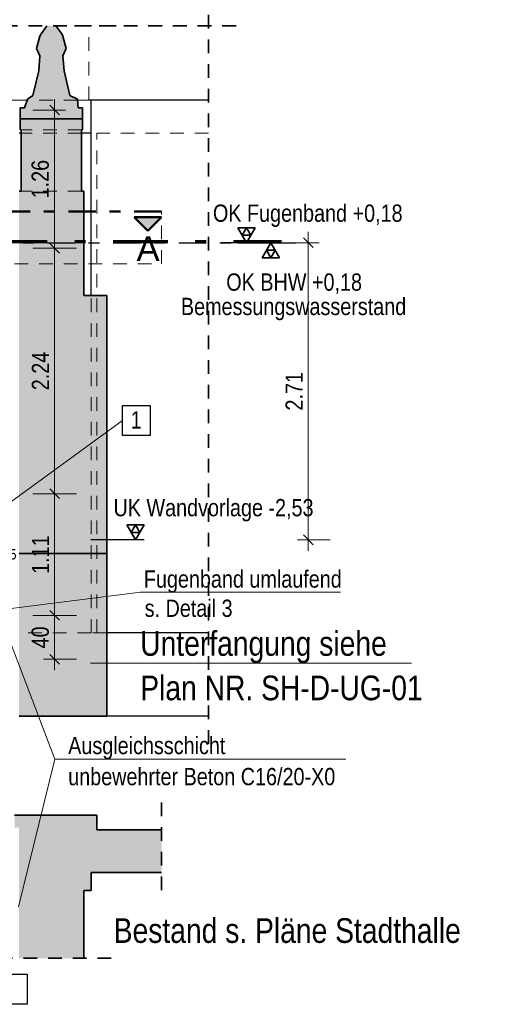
# Model space of a CAD drawing. Header units: millimetres. Extents: x -50 to 85, y 0 to 206.
# Tile 82 of 152: x 36.49 to 40.87, y 7.45 to 16.43. Entities that reach past the tile are written whole.
import ezdxf

# ---------------------------------------------------------------- set-up
doc = ezdxf.new("R2010")
doc.units = ezdxf.units.MM
for name, pattern in [('DASHDOT', [1, 0.5, -0.25, 0, -0.25]), ('DASHDOTX2', [2, 1, -0.5, 0, -0.5]), ('HIDDEN', [0.375, 0.25, -0.125])]:
    doc.linetypes.add(name, pattern=pattern)
doc.layers.add('Schraffuren', color=7, linetype='Continuous', lineweight=20)
doc.styles.add('Arial', font='arial.ttf')
doc.styles.add('Arial Narrow', font='ARIALN.TTF')
doc.dimstyles.new('Arch_Strakon_dimstyle', dxfattribs={"dimtxt": 15.75, "dimasz": 1, "dimexe": 1.25, "dimexo": 0.0625, "dimgap": 1, "dimtad": 0, "dimdec": 5, "dimzin": 12, "dimdsep": 46, "dimtxsty": 'Arial Narrow', "dimblk": 'Arrowhead_Tick', "dimsah": 1, "dimcen": 0, "dimse1": 1, "dimse2": 1, "dimclrd": 6, "dimclrt": 2, "dimazin": 0, "dimtfac": 1, "dimtdec": 4, "dimtmove": 0, "dimatfit": 3, "dimldrblk": 'NONE', "dimfxl": 1, "dimtvp": 1, "dimtolj": 1, "dimtzin": 0, "dimlwd": 13, "dimarcsym": 2})

# ---------------------------------------------------------------- blocks, each defined once
blk = doc.blocks.new('Arrowhead_Tick')
at = {"color": 0, "linetype": 'Continuous', "lineweight": -2}
for p, q in [((0, 20), (0, -10)), ((-1, 0), (0, 0)), ((10, 0), (0, 0))]:
    blk.add_line(p, q, dxfattribs=at)
at = {"color": 2, "linetype": 'Continuous', "lineweight": 35}
blk.add_line((4.42, 4.42), (-4.42, -4.42), dxfattribs=at)
blk = doc.blocks.new('*D253')
at = {"color": 6, "linetype": 'Continuous', "lineweight": 13}
blk.add_line((36.8113, 10.6021), (36.8113, 10.9821), dxfattribs=at)
at = {"layer": 'Defpoints', "color": 0}
for p in [(35.9423, 10.9921), (36.8113, 10.9921), (36.1923, 10.5921)]:
    blk.add_point(p, dxfattribs=at)
at = {"color": 6, "lineweight": 13, "xscale": 0.01, "yscale": 0.01, "zscale": 0.01}
for p, rotation in [((36.8113, 10.9921), 90), ((36.8113, 10.5921), 270)]:
    blk.add_blockref('Arrowhead_Tick', p, dxfattribs=dict(at, rotation=rotation))
at = {"color": 2, "lineweight": 35, "insert": (36.6809, 10.7921), "char_height": 0.1575, "attachment_point": 5, "rotation": 90, "style": 'Arial Narrow'}
blk.add_mtext('\\A1;40', dxfattribs=at)
blk = doc.blocks.new('_None')
blk = doc.blocks.new('*D254')
at = {"color": 6, "linetype": 'Continuous', "lineweight": 13}
blk.add_line((36.8113, 11.0021), (36.8113, 12.0921), dxfattribs=at)
at = {"layer": 'Defpoints', "color": 0}
for p in [(36.2584, 12.1021), (36.8113, 12.1021), (35.9423, 10.9921)]:
    blk.add_point(p, dxfattribs=at)
at = {"color": 6, "lineweight": 13, "xscale": 0.01, "yscale": 0.01, "zscale": 0.01}
for p, rotation in [((36.8113, 12.1021), 90), ((36.8113, 10.9921), 270)]:
    blk.add_blockref('Arrowhead_Tick', p, dxfattribs=dict(at, rotation=rotation))
at = {"color": 2, "lineweight": 35, "insert": (36.6823, 11.5471), "char_height": 0.1575, "attachment_point": 5, "rotation": 90, "style": 'Arial Narrow'}
blk.add_mtext('\\A1;1.11', dxfattribs=at)
blk = doc.blocks.new('*D255')
at = {"color": 6, "linetype": 'Continuous', "lineweight": 13}
blk.add_line((36.8113, 12.1121), (36.8113, 14.3321), dxfattribs=at)
at = {"layer": 'Defpoints', "color": 0}
for p in [(35.6928, 14.3421), (36.8113, 14.3421), (36.2584, 12.1021)]:
    blk.add_point(p, dxfattribs=at)
at = {"color": 6, "lineweight": 13, "xscale": 0.01, "yscale": 0.01, "zscale": 0.01}
for p, rotation in [((36.8113, 14.3421), 90), ((36.8113, 12.1021), 270)]:
    blk.add_blockref('Arrowhead_Tick', p, dxfattribs=dict(at, rotation=rotation))
at = {"color": 2, "lineweight": 35, "insert": (36.6823, 13.2221), "char_height": 0.1575, "attachment_point": 5, "rotation": 90, "style": 'Arial Narrow'}
blk.add_mtext('\\A1;2.24', dxfattribs=at)
blk = doc.blocks.new('*D256')
at = {"color": 6, "linetype": 'Continuous', "lineweight": 13}
blk.add_line((36.8113, 14.3521), (36.8113, 15.5921), dxfattribs=at)
at = {"layer": 'Defpoints', "color": 0}
for p in [(35.6928, 15.6021), (36.8113, 15.6021), (35.6928, 14.3421)]:
    blk.add_point(p, dxfattribs=at)
at = {"color": 6, "lineweight": 13, "xscale": 0.01, "yscale": 0.01, "zscale": 0.01}
for p, rotation in [((36.8113, 15.6021), 90), ((36.8113, 14.3421), 270)]:
    blk.add_blockref('Arrowhead_Tick', p, dxfattribs=dict(at, rotation=rotation))
at = {"color": 2, "lineweight": 35, "insert": (36.6809, 14.9721), "char_height": 0.1575, "attachment_point": 5, "rotation": 90, "style": 'Arial Narrow'}
blk.add_mtext('\\A1;1.26', dxfattribs=at)
blk = doc.blocks.new('*D404')
at = {"color": 6, "linetype": 'Continuous', "lineweight": 13}
blk.add_line((39.1262, 11.6921), (39.1262, 14.3821), dxfattribs=at)
at = {"layer": 'Defpoints', "color": 0}
for p in [(38.8823, 14.3921), (39.1262, 14.3921), (36.3773, 11.6821)]:
    blk.add_point(p, dxfattribs=at)
at = {"color": 6, "lineweight": 13, "xscale": 0.01, "yscale": 0.01, "zscale": 0.01}
for p, rotation in [((39.1262, 14.3921), 90), ((39.1262, 11.6821), 270)]:
    blk.add_blockref('Arrowhead_Tick', p, dxfattribs=dict(at, rotation=rotation))
at = {"color": 2, "lineweight": 35, "insert": (38.9972, 13.0371), "char_height": 0.1575, "attachment_point": 5, "rotation": 90, "style": 'Arial Narrow'}
blk.add_mtext('\\A1;2.71', dxfattribs=at)
blk = doc.blocks.new('*D496')
at = {"layer": 'Defpoints', "color": 0}
for p in [(36.2173, 11.5), (36.1923, 10.5921), (36.2173, 10.4421)]:
    blk.add_point(p, dxfattribs=at)
at = {"layer": 'Schraffuren', "color": 6, "linetype": 'Continuous', "lineweight": 13}
for p, q in [((36.1823, 11.5), (36.1723, 11.5)), ((36.1923, 11.5), (36.2173, 11.5)), ((36.2273, 11.5), (36.2373, 11.5))]:
    blk.add_line(p, q, dxfattribs=at)
at = {"layer": 'Schraffuren', "color": 6, "lineweight": 13, "xscale": 0.01, "yscale": 0.01, "zscale": 0.01}
blk.add_blockref('Arrowhead_Tick', (36.1923, 11.5), dxfattribs=at)
at = {"layer": 'Schraffuren', "color": 6, "lineweight": 13, "xscale": 0.01, "yscale": 0.01, "zscale": 0.01, "rotation": 180}
blk.add_blockref('Arrowhead_Tick', (36.2173, 11.5), dxfattribs=at)
at = {"layer": 'Schraffuren', "color": 2, "lineweight": 35, "insert": (36.3829, 11.55), "char_height": 0.1575, "attachment_point": 5, "style": 'Arial Narrow'}
blk.add_mtext('\\A1;2{\\A1;\\H.6x;\\S5;}', dxfattribs=at)

msp = doc.modelspace()

# ---------------------------------------------------------------- hatches: boundary and pattern name
at = {"lineweight": 13, "true_color": 0x0000ff}
msp.add_hatch(color=5, dxfattribs=at).paths.add_polyline_path([(37.6630198, 14.5017942), (37.7880198, 14.6267942), (37.5380198, 14.6267942)])
at = {"layer": 'Schraffuren', "lineweight": 13, "true_color": 0xf0f0f0}
for points in [[(36.5371565, 15.6231333), (37.0264968, 15.6231333), (37.0205389, 15.7012207), (36.9500921, 15.7344939), (36.8972077, 15.9594435), (36.8867573, 16.098044), (36.9177136, 16.1645968), (36.8861942, 16.2773591), (36.8764715, 16.2970069), (36.8225578, 16.3696973), (36.7410955, 16.3696973), (36.6871829, 16.2970069), (36.6774591, 16.2773591), (36.6459397, 16.1645968), (36.676896, 16.098044), (36.6664456, 15.9594435), (36.6135612, 15.7344939), (36.5645762, 15.7012207)], [(36.4965113, 15.5231333), (37.0664968, 15.5231333), (37.0664968, 15.6231333), (36.4965113, 15.6231333)], [(36.4965113, 15.4221333), (37.0664968, 15.4221333), (37.0664968, 15.5221333), (36.4965113, 15.5221333)], [(36.5065113, 14.8621333), (37.0564968, 14.8621333), (37.0564968, 15.4221333), (36.5065113, 15.4221333)], [(36.4865113, 13.9121333), (37.0764968, 13.9121333), (37.0764968, 14.8621333), (36.4865113, 14.8621333)], [(37.286512, 11.5575999), (37.286512, 13.9121333), (36.4865113, 13.9121333), (36.4865113, 11.5575999)], [(37.7880198, 9.0365058), (37.7880198, 8.6462281), (37.1438032, 8.6462281), (37.1438032, 8.484089), (36.4865113, 8.484089), (36.4864696, 8.4986005), (36.4865113, 8.4986005), (36.4865113, 9.0555528), (36.4466148, 9.0555528), (36.4462812, 9.1715104), (37.1958069, 9.1715104), (37.1958069, 9.0365058)], [(37.0764968, 8.484089), (37.0764968, 7.8648613), (36.4865113, 7.8648613), (36.4865113, 8.484089)]]:
    msp.add_hatch(color=7, dxfattribs=at).paths.add_polyline_path(points)
at = {"layer": 'Schraffuren', "lineweight": 13, "true_color": 0xd7ffd7}
msp.add_hatch(color=254, dxfattribs=at).paths.add_polyline_path([(36.4865113, 10.0721333), (37.286512, 10.0721333), (37.286512, 11.5575999), (36.4865113, 11.5575999)])

# ---------------------------------------------------------------- linework, layer by layer
at = {"color": 2, "linetype": 'HIDDEN', "lineweight": 35, "ltscale": 0.5}
for p, q in [((38.216459, 9.8221333), (38.216459, 16.6196973)), ((37.3722778, 16.3696973), (35.4427563, 16.3696973)), ((38.466459, 16.3696973), (36.8722778, 16.3696973)), ((37.7880198, 9.2865058), (37.7880198, 8.3962281)), ((37.3264968, 7.8648613), (35.6923156, 7.8648613))]:
    msp.add_line(p, q, dxfattribs=at)
at = {"color": 2, "linetype": 'Continuous', "lineweight": 35}
for p, q in [((36.6871829, 16.2970069), (36.7410955, 16.3696973)), ((36.8764715, 16.2970069), (36.8225578, 16.3696973)), ((36.6459397, 16.1645968), (36.6774591, 16.2773591)), ((36.6774591, 16.2773591), (36.6871829, 16.2970069)), ((36.8861942, 16.2773591), (36.8764715, 16.2970069)), ((36.8861942, 16.2773591), (36.9177136, 16.1645968)), ((36.676896, 16.098044), (36.6459397, 16.1645968)), ((36.6664456, 15.9594435), (36.676896, 16.098044)), ((36.8867573, 16.098044), (36.9177136, 16.1645968)), ((36.8867573, 16.098044), (36.8972077, 15.9594435)), ((36.6135612, 15.7344939), (36.6664456, 15.9594435)), ((36.9500921, 15.7344939), (36.8972077, 15.9594435)), ((36.5645762, 15.7012207), (36.6135612, 15.7344939)), ((37.0205389, 15.7012207), (36.9500921, 15.7344939)), ((36.5371565, 15.6231333), (36.5645762, 15.7012207)), ((37.0264968, 15.6231333), (37.0205389, 15.7012207)), ((36.5371565, 15.6231333), (36.4965113, 15.6231333)), ((36.4965113, 15.5231333), (36.4965113, 15.6231333)), ((37.0664968, 15.6231333), (37.0264968, 15.6231333)), ((37.0664968, 15.5231333), (37.0664968, 15.6231333)), ((37.0664968, 15.5231333), (36.4965113, 15.5231333)), ((37.0664968, 15.5221333), (36.4965113, 15.5221333)), ((36.4965113, 15.4221333), (36.4965113, 15.5221333)), ((37.0664968, 15.4221333), (37.0664968, 15.5221333)), ((36.5065113, 15.4221333), (36.4965113, 15.4221333)), ((36.5065113, 14.8621333), (36.5065113, 15.4221333)), ((37.0664968, 15.4221333), (37.0564968, 15.4221333)), ((37.0564968, 14.8621333), (37.0564968, 15.4221333)), ((36.5065113, 14.8621333), (36.4865113, 14.8621333)), ((37.0764968, 14.8621333), (37.0564968, 14.8621333)), ((37.0764968, 13.9121333), (37.0764968, 14.8621333)), ((38.6408032, 14.5285295), (38.4833032, 14.5285295)), ((38.4833032, 14.5285295), (38.5620532, 14.3921345)), ((38.5620532, 14.5285295), (38.5226782, 14.460332)), ((38.5226782, 14.460332), (38.6014282, 14.460332)), ((38.5620532, 14.3921345), (38.6408032, 14.5285295)), ((38.6014282, 14.460332), (38.5620532, 14.5285295)), ((38.7838377, 14.3921345), (38.7050877, 14.2557395)), ((38.8625877, 14.2557395), (38.7838377, 14.3921345)), ((38.8232127, 14.323937), (38.7444627, 14.323937)), ((38.7444627, 14.323937), (38.7838377, 14.2557395)), ((38.7838377, 14.2557395), (38.8232127, 14.323937)), ((38.7050877, 14.2557395), (38.8625877, 14.2557395)), ((37.286512, 13.9121333), (37.0764968, 13.9121333)), ((37.286512, 11.5575999), (37.286512, 13.9121333)), ((37.5486251, 11.6821345), (37.4698751, 11.8185295)), ((37.4698751, 11.8185295), (37.6273751, 11.8185295)), ((37.5092501, 11.750332), (37.5486251, 11.8185295)), ((37.6273751, 11.8185295), (37.5486251, 11.6821345)), ((37.5486251, 11.8185295), (37.5880001, 11.750332)), ((37.5880001, 11.750332), (37.5092501, 11.750332)), ((37.286512, 11.5575999), (36.4865113, 11.5575999)), ((37.286512, 10.0721333), (37.286512, 11.5575999)), ((37.286512, 10.0721333), (36.4865113, 10.0721333)), ((37.1958069, 9.1715104), (36.4462812, 9.1715104)), ((37.1958069, 9.1715104), (37.1958069, 9.0365058)), ((37.7880198, 9.0365058), (37.1958069, 9.0365058)), ((37.7880198, 8.6462281), (37.1438032, 8.6462281)), ((37.1438032, 8.6462281), (37.1438032, 8.484089)), ((37.1438032, 8.484089), (37.0764968, 8.484089)), ((37.0764968, 8.484089), (37.0764968, 7.8648613))]:
    msp.add_line(p, q, dxfattribs=at)
at = {"color": 6, "linetype": 'HIDDEN', "lineweight": 13, "ltscale": 0.5}
for p, q in [((37.1222778, 15.6921379), (37.1222778, 16.3696973)), ((37.0212319, 15.6921379), (36.5613869, 15.6921379)), ((37.0564968, 15.4221333), (36.5065113, 15.4221333)), ((37.0564968, 14.8621333), (36.5065113, 14.8621333)), ((37.1438032, 10.832585), (36.4865113, 10.832585)), ((37.286512, 10.832585), (37.1438032, 10.832585))]:
    msp.add_line(p, q, dxfattribs=at)
at = {"color": 9, "linetype": 'Continuous', "lineweight": 0}
for p, q in [((36.5613869, 15.6921379), (36.403239, 15.6921379)), ((37.1222778, 15.6921379), (37.0212319, 15.6921379))]:
    msp.add_line(p, q, dxfattribs=at)
at = {"color": 3, "linetype": 'Continuous', "lineweight": 25}
for p, q in [((38.216459, 15.6921379), (37.1222778, 15.6921379)), ((37.1438032, 15.3921379), (37.1438032, 15.6921379)), ((36.5065113, 15.3921379), (36.4865113, 15.3921379)), ((37.1438032, 15.3921379), (37.0564968, 15.3921379)), ((37.1438032, 13.9121333), (37.1438032, 15.3921379)), ((38.8625877, 14.3921345), (38.3333877, 14.3921345)), ((38.4833032, 14.3921345), (39.0125032, 14.3921345)), ((37.6273751, 11.6821345), (37.1422751, 11.6821345)), ((38.216459, 10.832585), (37.286512, 10.832585)), ((38.216459, 10.0721333), (37.286512, 10.0721333))]:
    msp.add_line(p, q, dxfattribs=at)
at = {"color": 9, "linetype": 'HIDDEN', "lineweight": 0, "ltscale": 0.5}
for p, q in [((37.0564968, 15.3921379), (36.5065113, 15.3921379)), ((38.216459, 15.3921379), (37.1958069, 15.3921379)), ((37.1958069, 10.832585), (37.1958069, 15.3921379)), ((37.7880198, 14.1993252), (37.7880198, 14.6767942)), ((30.3703752, 14.1993252), (37.7880198, 14.1993252)), ((37.1438032, 10.832585), (37.1438032, 13.9121333))]:
    msp.add_line(p, q, dxfattribs=at)
at = {"color": 4, "linetype": 'DASHDOT', "lineweight": 50, "ltscale": 0.5}
msp.add_line((37.7880198, 14.6767942), (30.3703752, 14.6767942), dxfattribs=at)
at = {"color": 4, "linetype": 'Continuous', "lineweight": 50}
for p, q in [((37.7880198, 14.6267942), (37.5380198, 14.6267942)), ((37.5380198, 14.6267942), (37.6630198, 14.5017942)), ((37.6630198, 14.5017942), (37.7880198, 14.6267942))]:
    msp.add_line(p, q, dxfattribs=at)
at = {"color": 15, "linetype": 'DASHDOTX2', "lineweight": 18, "ltscale": 0.5}
for p, q in [((29.64454, 14.4121345), (38.8823378, 14.4121345)), ((29.64454, 14.4101345), (38.8823378, 14.4101345)), ((29.64454, 14.4081345), (38.8823378, 14.4081345)), ((29.64454, 14.4061345), (38.8823378, 14.4061345)), ((29.64454, 14.4041345), (38.8823378, 14.4041345)), ((29.64454, 14.4021345), (38.8823378, 14.4021345)), ((29.64454, 14.4001345), (38.8823378, 14.4001345)), ((29.64454, 14.3981345), (38.8823378, 14.3981345)), ((29.64454, 14.3961345), (38.8823378, 14.3961345)), ((29.64454, 14.3941345), (38.8823378, 14.3941345)), ((29.64454, 14.3921345), (38.8823378, 14.3921345))]:
    msp.add_line(p, q, dxfattribs=at)
at = {"color": 3, "linetype": 'DASHDOT', "lineweight": 25, "ltscale": 0.5}
msp.add_line((30.1454159, 14.3921345), (38.8823378, 14.3921345), dxfattribs=at)
at = {"color": 5, "linetype": 'Continuous', "lineweight": 18}
for p, q in [((39.4206676, 11.2054079), (37.5952895, 11.2054079)), ((36.8132314, 9.6813241), (36.317394, 10.9857579)), ((40.0665136, 10.555788), (37.139602, 10.555788)), ((36.8132314, 9.6813241), (36.4824263, 8.3338987)), ((39.4678685, 9.6813241), (36.8132314, 9.6813241))]:
    msp.add_line(p, q, dxfattribs=at)
at = {"layer": 'Schraffuren', "color": 3, "linetype": 'Continuous', "lineweight": 25}
for p, q in [((37.4321353, 12.6326888), (37.4321353, 12.9066888)), ((37.4321353, 12.9066888), (37.6841353, 12.9066888)), ((37.6841353, 12.9066888), (37.6841353, 12.6326888)), ((37.6841353, 12.6326888), (37.4321353, 12.6326888)), ((36.3102876, 7.7191376), (36.5622876, 7.7191376)), ((36.5622876, 7.7191376), (36.5622876, 7.4451376)), ((36.5622876, 7.4451376), (36.3102876, 7.4451376))]:
    msp.add_line(p, q, dxfattribs=at)
at = {"layer": 'Schraffuren', "color": 5, "linetype": 'Continuous', "lineweight": 18}
for p, q in [((37.4321353, 12.7696888), (36.2152392, 11.8859313)), ((37.5952895, 11.2054079), (36.1415369, 11.0223835))]:
    msp.add_line(p, q, dxfattribs=at)

# ---------------------------------------------------------------- texts
at = {"color": 4, "lineweight": 50}
for s, style, p in [('A', 'Arial', (37.5595198, 14.2267942)), ('Unterfangung siehe', 'Arial Narrow', (37.5926378, 10.623931)), ('Plan NR. SH-D-UG-01', 'Arial Narrow', (37.5926378, 10.218931)), ('Bestand s. Pläne Stadthalle', 'Arial Narrow', (37.3507115, 8.0054192))]:
    msp.add_text(s, height=0.225, dxfattribs=dict(at, style=style)).set_placement(p)
at = {"color": 2, "lineweight": 35, "style": 'Arial Narrow'}
for s, p in [('Bemessungswasserstand', (37.9636592, 13.7322759)), ('Fugenband umlaufend', (37.6257125, 11.2459718)), ('s. Detail 3', (37.6329773, 10.9792809)), ('Ausgleichsschicht', (36.9352837, 9.7270937)), ('unbewehrter Beton C16/20-X0', (36.9352837, 9.4435937))]:
    msp.add_text(s, height=0.1575, dxfattribs=at).set_placement(p)
at = {"color": 2, "lineweight": 35, "char_height": 0.1575, "attachment_point": 1, "line_spacing_factor": 0.9, "style": 'Arial Narrow'}
for s, insert in [('OK Fugenband +0,18', (38.2560518, 14.7407895)), ('OK BHW +0,18', (38.377603, 14.1119183)), ('UK Wandvorlage -2,53', (37.3487946, 12.0542818))]:
    msp.add_mtext(s, dxfattribs=dict(at, insert=insert))
at = {"layer": 'Schraffuren', "color": 2, "lineweight": 35, "style": 'Arial Narrow'}
msp.add_text('1', height=0.1575, dxfattribs=at).set_placement((37.5052676, 12.6972173))

# ---------------------------------------------------------------- dimensions: what is measured, and where the dimension line sits
at = {"lineweight": 35}
for base, p1, p2, text, picture, middle in [((36.8113495, 15.6021345), (35.6927563, 14.3421345), (35.6927563, 15.6021345), '1.26', '*D256', (36.8113495, 14.9721345)), ((39.1262238, 14.3921345), (36.3773156, 11.6821345), (38.8823378, 14.3921345), '2.71', '*D404', (39.1262238, 13.0371345)), ((36.8113495, 14.3421345), (36.2584478, 12.1021345), (35.6927563, 14.3421345), '2.24', '*D255', (36.8113495, 13.2221345)), ((36.8113495, 12.1021345), (35.9423156, 10.9921345), (36.2584478, 12.1021345), '1.11', '*D254', (36.8113495, 11.5471345)), ((36.8113495, 10.9921345), (36.1923156, 10.5921345), (35.9423156, 10.9921345), '40', '*D253', (36.8113495, 10.7921345))]:
    dim = msp.add_linear_dim(base=base, p1=p1, p2=p2, angle=90, text=text, dimstyle='Arch_Strakon_dimstyle', override={"dimscale": 0.01, "dimtxt": 15.75, "dimasz": 1, "dimgap": 5, "dimtad": 1, "dimjust": 0, "dimtih": 0, "dimtoh": 0, "dimdec": 5, "dimdsep": 46, "dimtxsty": 'Arial Narrow', "dimclrd": 6, "dimclrt": 2, "dimtix": 1, "dimtofl": 255, "dimtmove": 0, "dimatfit": 2, "dimfxl": 0, "dimfxlon": 0, "dimtvp": 31.746032, "dimlwd": 13}, dxfattribs=at)
    dim.commit()
    dim.dimension.update_dxf_attribs({"geometry": picture, "text_midpoint": middle, "dimtype": 160})
at = {"layer": 'Schraffuren', "lineweight": 35}
dim = msp.add_linear_dim(base=(36.2173163, 11.5), p1=(36.1923156, 10.5921345), p2=(36.2173163, 10.4421345), text='2{\\A1;\\H.6x;\\S5;}', dimstyle='Arch_Strakon_dimstyle', override={"dimscale": 0.01, "dimtxt": 15.75, "dimasz": 1, "dimgap": 5, "dimtad": 1, "dimjust": 4, "dimtih": 0, "dimtoh": 0, "dimdec": 4, "dimdsep": 46, "dimtxsty": 'Arial Narrow', "dimclrd": 6, "dimclrt": 2, "dimtix": 0, "dimtofl": 255, "dimtmove": 2, "dimatfit": 2, "dimfxl": 0, "dimfxlon": 0, "dimtvp": 31.746032, "dimlwd": 13}, dxfattribs=at)
dim.commit()
dim.dimension.update_dxf_attribs({"geometry": '*D496', "text_midpoint": (36.3828882, 11.55), "dimtype": 160})

doc.saveas('drawing.dxf')
